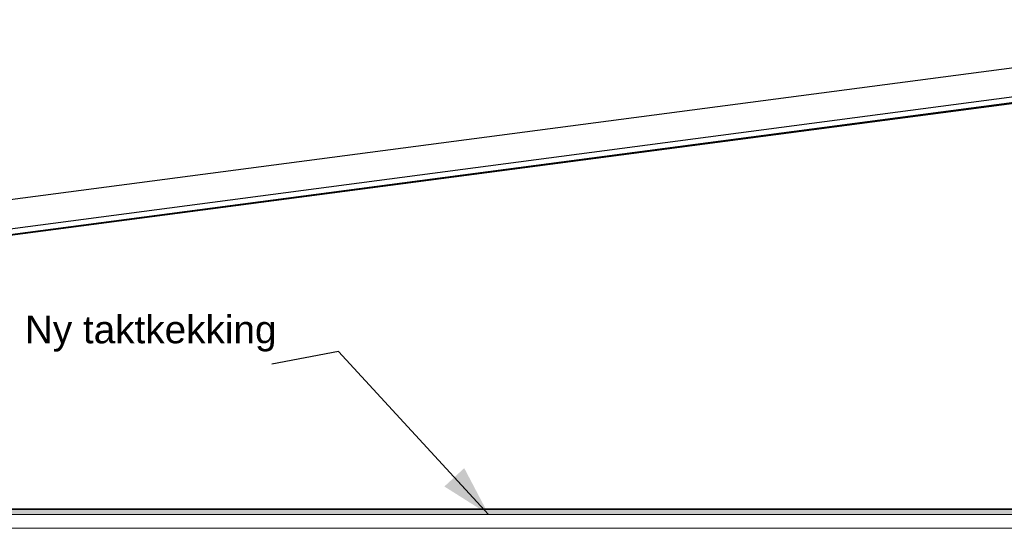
# Model space of a CAD drawing. Header units: millimetres. Extents: x -82116 to -58044, y -2070 to 12890.
# Tile 22 of 65: x -73984 to -70430, y 6957 to 8793. Entities that reach past the tile are written whole.
import ezdxf

# ---------------------------------------------------------------- set-up
doc = ezdxf.new("R2010")
doc.units = ezdxf.units.MM
doc.header["$LTSCALE"] = 0.5
doc.header["$MEASUREMENT"] = 0
doc.linetypes.add('PLINE', pattern=[0])
for name, color, linetype in [('262- Taktekking (Skravur)(Nye konstruksjoner)', 7, 'Continuous'), ('265- Gesimser_ takrenner og nedløp(Nye konstruksjoner)', 7, 'Continuous'), ('832- Tekst bygning(Nye konstruksjoner)', 7, 'Continuous')]:
    doc.layers.add(name, color=color, linetype=linetype)
doc.layers.add('262- Taktekking(Nye konstruksjoner)', color=7, linetype='Continuous', lineweight=0)
doc.styles.add('GENERATED_STYLE_3', font='arial.ttf')
doc.dimstyles.new('GENERATED_STYLE__2', dxfattribs={"dimtxt": 0.18, "dimasz": 182.4, "dimexe": 0.18, "dimexo": 0.0625, "dimgap": 0, "dimtad": 0, "dimtih": 1, "dimtoh": 1, "dimdec": 4, "dimzin": 0, "dimdsep": 46, "dimcen": 0.09, "dimadec": 0, "dimazin": 0, "dimtfac": 1, "dimtdec": 4, "dimtmove": 0, "dimatfit": 3, "dimldrblk": 'ARROWHEAD_5', "dimfxl": 1, "dimtolj": 1, "dimtzin": 0, "dimarcsym": 0})

# ---------------------------------------------------------------- blocks, each defined once
blk = doc.blocks.new('ARROWHEAD_5')
at = {"linetype": 'Continuous'}
blk.add_hatch(color=256, dxfattribs=at).paths.add_polyline_path([(-1, 0.2679), (0, 0), (-1, -0.2679)])
blk.add_line((0, 0), (-1, 0), dxfattribs=at)

msp = doc.modelspace()

# ---------------------------------------------------------------- hatches: boundary and pattern name
at = {"layer": '262- Taktekking (Skravur)(Nye konstruksjoner)', "linetype": 'Continuous'}
msp.add_hatch(color=256, dxfattribs=at).paths.add_polyline_path([(-77473.2, 7025.1), (-68788.2, 7025.1), (-68788.2, 7027.1), (-77473.2, 7027.1)])
at = {"layer": '262- Taktekking(Nye konstruksjoner)', "linetype": 'Continuous'}
msp.add_hatch(color=256, dxfattribs=at).paths.add_polyline_path([(-77473.2, 7025.1), (-77473.2, 7007.1), (-68788.2, 7007.1), (-68788.2, 7025.1)])

# ---------------------------------------------------------------- linework, layer by layer
at = {"layer": '262- Taktekking(Nye konstruksjoner)', "linetype": 'PLINE'}
for p, q in [((-68788.2, 7027.1), (-77473.2, 7027.1)), ((-68788.2, 7025.1), (-77473.2, 7025.1)), ((-68788.2, 7007.1), (-77473.2, 7007.1)), ((-68788.2, 6957.1), (-77473.2, 6957.1))]:
    msp.add_line(p, q, dxfattribs=at)
at = {"layer": '265- Gesimser_ takrenner og nedløp(Nye konstruksjoner)', "linetype": 'PLINE'}
for p, q in [((-78118.2, 7603.9), (-69088.2, 8792.7)), ((-78118.2, 7498.8), (-69088.2, 8687.6)), ((-78118.2, 7478), (-69088.2, 8666.8)), ((-69088.2, 8662.5), (-78118.2, 7473.7))]:
    msp.add_line(p, q, dxfattribs=at)

# ---------------------------------------------------------------- texts
at = {"layer": '832- Tekst bygning(Nye konstruksjoner)', "linetype": 'Continuous', "insert": (-73965.4, 7594.6), "char_height": 100, "attachment_point": 7, "style": 'GENERATED_STYLE_3'}
msp.add_mtext('\\A1;{\\pql;\\fArial|b0|i0|c0|p0;\\W1.000000;Ny taktkekking}', dxfattribs=at)

# ---------------------------------------------------------------- leaders
at = {"layer": '832- Tekst bygning(Nye konstruksjoner)', "linetype": 'PLINE', "annotation_type": 0, "has_hookline": 1, "hookline_direction": 1}
for points, text_width in [([(-68788.2, 7741.9), (-70167.4, 7787.3)], 763.6), ([(-72291.5, 7007.1), (-72833.6, 7594.6), (-73073.7, 7549.2)], 887.7)]:
    msp.add_leader(points, dimstyle='GENERATED_STYLE__2', dxfattribs=dict(at, text_width=text_width))

doc.saveas('drawing.dxf')
